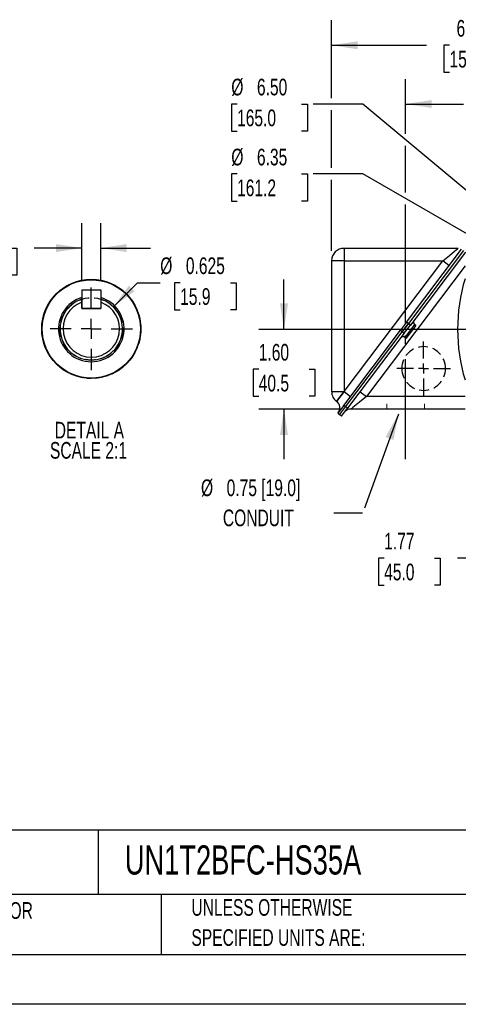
# Model space of a CAD drawing. Header units: inches. Extents: x 0 to 44, y 0 to 34.
# Tile 6 of 18: x 23 to 31.7, y 0 to 19.7. Entities that reach past the tile are written whole.
import ezdxf

# ---------------------------------------------------------------- set-up
doc = ezdxf.new("R2010")
doc.units = ezdxf.units.IN
doc.header["$LTSCALE"] = 4
doc.header["$MEASUREMENT"] = 0
doc.linetypes.add('CENTERX2', pattern=[0.8, 0.5, -0.1, 0.1, -0.1])
doc.linetypes.add('HIDDEN', pattern=[0.075, 0.05, -0.025])
for name, color, linetype in [('CENTER', 40, 'CENTERX2'), ('HIDDEN', 102, 'HIDDEN'), ('SLD-DEFPOINTS', 7, 'Continuous')]:
    doc.layers.add(name, color=color, linetype=linetype)
doc.layers.add('DIMENSIONS', color=140, linetype='Continuous', lineweight=25)
doc.layers.add('TEXT', color=140, linetype='Continuous', lineweight=25)
doc.styles.add('SLDTEXTSTYLE0', font='TXT', dxfattribs={"width": 0.7})
doc.dimstyles.new('SLDDIMSTYLE1', dxfattribs={"dimtxt": 0.339844, "dimasz": 0.52, "dimexe": 0, "dimexo": 0.0625, "dimgap": 0.084961, "dimtad": 0, "dimtih": 1, "dimtoh": 1, "dimrnd": 1e-09, "dimzin": 12, "dimdsep": 46, "dimtxsty": 'SLDTEXTSTYLE0', "dimsah": 1, "dimcen": 0.09, "dimadec": 0, "dimazin": 3, "dimtfac": 1, "dimtofl": 0, "dimtmove": 0, "dimatfit": 3, "dimfxl": 0, "dimfrac": 2, "dimtolj": 1, "dimtzin": 12, "dimarcsym": 0})
doc.dimstyles.new('SLDDIMSTYLE10', dxfattribs={"dimtxt": 0.18, "dimasz": 0.52, "dimexe": 0, "dimexo": 0.0625, "dimgap": 0, "dimtad": 0, "dimtih": 1, "dimtoh": 1, "dimdec": 0, "dimrnd": 1e-09, "dimzin": 0, "dimdsep": 46, "dimtxsty": 'Standard', "dimsah": 1, "dimcen": 0.09, "dimadec": 0, "dimazin": 0, "dimtfac": 0.52, "dimtdec": 0, "dimtofl": 0, "dimtmove": 0, "dimatfit": 3, "dimfxl": 0, "dimfrac": 2, "dimtolj": 1, "dimtzin": 0, "dimarcsym": 0})
doc.dimstyles.new('SLDDIMSTYLE11', dxfattribs={"dimtxt": 0.339844, "dimasz": 0.52, "dimexe": 0, "dimexo": 0.0625, "dimgap": 0.084961, "dimtad": 0, "dimtih": 1, "dimtoh": 1, "dimdec": 3, "dimlfac": 0.5, "dimrnd": 1e-09, "dimdsep": 46, "dimtxsty": 'SLDTEXTSTYLE0', "dimsah": 1, "dimcen": 0, "dimadec": 0, "dimazin": 2, "dimtfac": 1, "dimtdec": 3, "dimtofl": 0, "dimtmove": 0, "dimatfit": 3, "dimfxl": 0, "dimfrac": 2, "dimtolj": 1, "dimtzin": 12, "dimarcsym": 0})
doc.dimstyles.new('SLDDIMSTYLE12', dxfattribs={"dimtxt": 0.339844, "dimasz": 0.52, "dimexe": 0, "dimexo": 0.0625, "dimgap": 0.084961, "dimtad": 0, "dimtih": 1, "dimtoh": 1, "dimlfac": 0.5, "dimrnd": 1e-09, "dimdsep": 46, "dimtxsty": 'SLDTEXTSTYLE0', "dimsah": 1, "dimcen": 0.09, "dimadec": 0, "dimazin": 2, "dimtfac": 1, "dimtmove": 0, "dimatfit": 0, "dimfxl": 0, "dimfrac": 2, "dimtolj": 1, "dimtzin": 12, "dimarcsym": 0})
doc.dimstyles.new('SLDDIMSTYLE4', dxfattribs={"dimtxt": 0.339844, "dimasz": 0.52, "dimexe": 0, "dimexo": 0.0625, "dimgap": 0.084961, "dimtad": 0, "dimtih": 1, "dimtoh": 1, "dimrnd": 1e-09, "dimzin": 4, "dimdsep": 46, "dimtxsty": 'SLDTEXTSTYLE0', "dimsah": 1, "dimcen": 0.09, "dimadec": 0, "dimazin": 1, "dimtfac": 1, "dimtmove": 0, "dimatfit": 0, "dimfxl": 0, "dimfrac": 2, "dimtolj": 1, "dimtzin": 12, "dimarcsym": 0})
doc.dimstyles.new('SLDDIMSTYLE5', dxfattribs={"dimtxt": 0.339844, "dimasz": 0.52, "dimexe": 0, "dimexo": 0.0625, "dimgap": 0.084961, "dimtad": 0, "dimtih": 1, "dimtoh": 1, "dimrnd": 1e-09, "dimzin": 12, "dimdsep": 46, "dimtxsty": 'SLDTEXTSTYLE0', "dimsah": 1, "dimcen": 0, "dimadec": 0, "dimazin": 3, "dimtfac": 1, "dimtofl": 0, "dimtmove": 0, "dimatfit": 3, "dimfxl": 0, "dimfrac": 2, "dimtolj": 1, "dimtzin": 12, "dimarcsym": 0})
doc.dimstyles.new('SLDDIMSTYLE6', dxfattribs={"dimtxt": 0.339844, "dimasz": 0.52, "dimexe": 0, "dimexo": 0.0625, "dimgap": 0.084961, "dimtad": 0, "dimtih": 1, "dimtoh": 1, "dimrnd": 1e-09, "dimzin": 4, "dimdsep": 46, "dimtxsty": 'SLDTEXTSTYLE0', "dimsah": 1, "dimcen": 0, "dimadec": 0, "dimazin": 1, "dimtfac": 1, "dimtofl": 0, "dimtmove": 0, "dimatfit": 3, "dimfxl": 0, "dimfrac": 2, "dimtolj": 1, "dimtzin": 12, "dimarcsym": 0})

# ---------------------------------------------------------------- blocks, each defined once
blk = doc.blocks.new('SW_NOTE_0_2')
at = {"layer": 'TEXT', "color": 0, "linetype": 'CENTERX2', "lineweight": 18, "char_height": 0.33333, "attachment_point": 1, "style": 'SLDTEXTSTYLE0'}
for s, insert in [('UNLESS OTHERWISE', (0, 0.43)), ('SPECIFIED UNITS ARE:', (0, -0.172))]:
    blk.add_mtext(s, dxfattribs=dict(at, insert=insert))
blk = doc.blocks.new('SW_NOTE_0_6')
at = {"layer": 'TEXT', "color": 0, "linetype": 'CENTERX2', "lineweight": 18, "char_height": 0.33333, "attachment_point": 1, "style": 'SLDTEXTSTYLE0'}
for s, insert in [('INCH UNITS USED FOR', (0, 0.43)), ('PART DESIGN', (0, -0.172))]:
    blk.add_mtext(s, dxfattribs=dict(at, insert=insert))
blk = doc.blocks.new('_D_1')
at = {"layer": 'DIMENSIONS'}
for p, q in [((33.736, 10.058), (33.736, 8.425)), ((31.964, 9.83), (31.964, 8.425)), ((30.254, 8.925), (30.14, 8.925)), ((30.14, 8.925), (30.14, 8.385)), ((31.264, 8.925), (31.378, 8.925)), ((31.378, 8.925), (31.378, 8.385)), ((31.964, 8.925), (31.724, 8.925)), ((33.736, 8.925), (31.964, 8.925)), ((30.14, 8.385), (30.254, 8.385)), ((31.378, 8.385), (31.264, 8.385))]:
    blk.add_line(p, q, dxfattribs=at)
for points in [[(31.964, 8.925), (32.484, 8.845), (32.484, 9.005)], [(33.736, 8.925), (33.216, 9.005), (33.216, 8.845)]]:
    blk.add_solid(points, dxfattribs=at)
at = {"layer": 'DIMENSIONS', "char_height": 0.3333, "attachment_point": 1, "style": 'SLDTEXTSTYLE0'}
for s, insert in [('1.77', (30.254, 9.431)), ('45.0', (30.254, 8.814))]:
    blk.add_mtext(s, dxfattribs=dict(at, insert=insert))
blk = doc.blocks.new('_D_4')
at = {"layer": 'DIMENSIONS'}
for p, q in [((28.248, 13.5), (28.248, 14.5)), ((32.68, 13.5), (27.748, 13.5)), ((27.743, 12.703), (27.629, 12.703)), ((27.629, 12.703), (27.629, 12.163)), ((28.753, 12.703), (28.867, 12.703)), ((28.867, 12.703), (28.867, 12.163)), ((27.629, 12.163), (27.743, 12.163)), ((28.867, 12.163), (28.753, 12.163)), ((29.387, 11.905), (27.748, 11.905)), ((28.248, 11.905), (28.248, 10.905))]:
    blk.add_line(p, q, dxfattribs=at)
for points in [[(28.248, 13.5), (28.328, 14.02), (28.168, 14.02)], [(28.248, 11.905), (28.168, 11.385), (28.328, 11.385)]]:
    blk.add_solid(points, dxfattribs=at)
at = {"layer": 'DIMENSIONS', "char_height": 0.3333, "attachment_point": 1, "style": 'SLDTEXTSTYLE0'}
for s, insert in [('1.60', (27.743, 13.209)), ('40.5', (27.743, 12.592))]:
    blk.add_mtext(s, dxfattribs=dict(at, insert=insert))
blk = doc.blocks.new('_D_5')
at = {"layer": 'DIMENSIONS'}
for p, q in [((27.309, 16.609), (27.195, 16.609)), ((27.195, 16.609), (27.195, 16.068)), ((28.602, 16.609), (28.716, 16.609)), ((28.716, 16.609), (28.716, 16.068)), ((29.83, 16.609), (28.83, 16.609)), ((32.466, 15.087), (29.83, 16.609)), ((27.195, 16.068), (27.309, 16.068)), ((28.716, 16.068), (28.602, 16.068))]:
    blk.add_line(p, q, dxfattribs=at)
blk.add_solid([(32.466, 15.087), (32.056, 15.416), (31.976, 15.277)], dxfattribs=at)
at = {"layer": 'DIMENSIONS', "char_height": 0.3333, "attachment_point": 1, "style": 'SLDTEXTSTYLE0'}
for s, insert in [('%%c', (27.194, 17.114)), ('6.35', (27.707, 17.114)), ('161.2', (27.309, 16.498))]:
    blk.add_mtext(s, dxfattribs=dict(at, insert=insert))
blk = doc.blocks.new('_D_6')
at = {"layer": 'DIMENSIONS'}
for p, q in [((27.309, 18.008), (27.195, 18.008)), ((27.195, 18.008), (27.195, 17.468)), ((28.602, 18.008), (28.716, 18.008)), ((28.716, 18.008), (28.716, 17.468)), ((29.83, 18.008), (28.83, 18.008)), ((32.723, 15.586), (29.83, 18.008)), ((27.195, 17.468), (27.309, 17.468)), ((28.716, 17.468), (28.602, 17.468))]:
    blk.add_line(p, q, dxfattribs=at)
blk.add_solid([(32.723, 15.586), (32.375, 15.981), (32.273, 15.858)], dxfattribs=at)
at = {"layer": 'DIMENSIONS', "char_height": 0.3333, "attachment_point": 1, "style": 'SLDTEXTSTYLE0'}
for s, insert in [('%%c', (27.194, 18.514)), ('6.50', (27.707, 18.514)), ('165.0', (27.309, 17.897))]:
    blk.add_mtext(s, dxfattribs=dict(at, insert=insert))
blk = doc.blocks.new('_D_7')
at = {"layer": 'DIMENSIONS'}
for p, q in [((30.684, 17.413), (30.684, 18.508)), ((35.214, 16.869), (35.214, 18.508)), ((30.684, 18.008), (31.842, 18.008)), ((32.302, 18.008), (32.188, 18.008)), ((32.188, 18.008), (32.188, 17.468)), ((33.595, 18.008), (33.709, 18.008)), ((33.709, 18.008), (33.709, 17.468)), ((35.214, 18.008), (34.055, 18.008)), ((32.188, 17.468), (32.302, 17.468)), ((33.709, 17.468), (33.595, 17.468)), ((30.684, 16.236), (30.684, 17.173)), ((35.214, 16.034), (35.214, 16.629)), ((30.684, 13.62), (30.684, 15.996)), ((30.684, 13.209), (30.684, 13.38))]:
    blk.add_line(p, q, dxfattribs=at)
for points in [[(30.684, 18.008), (31.204, 17.928), (31.204, 18.088)], [(35.214, 18.008), (34.694, 18.088), (34.694, 17.928)]]:
    blk.add_solid(points, dxfattribs=at)
at = {"layer": 'DIMENSIONS', "char_height": 0.3333, "attachment_point": 1, "style": 'SLDTEXTSTYLE0'}
for s, insert in [('4.53', (32.444, 18.514)), ('115.1', (32.302, 17.897))]:
    blk.add_mtext(s, dxfattribs=dict(at, insert=insert))
blk = doc.blocks.new('_D_9')
at = {"layer": 'DIMENSIONS'}
for p, q in [((29.203, 18.128), (29.203, 19.683)), ((35.214, 16.869), (35.214, 19.683)), ((29.203, 19.183), (31.101, 19.183)), ((31.562, 19.183), (31.448, 19.183)), ((31.448, 19.183), (31.448, 18.643)), ((32.854, 19.183), (32.969, 19.183)), ((32.969, 19.183), (32.969, 18.643)), ((35.214, 19.183), (33.315, 19.183)), ((31.448, 18.643), (31.562, 18.643)), ((32.969, 18.643), (32.854, 18.643)), ((29.203, 16.729), (29.203, 17.888)), ((35.214, 16.034), (35.214, 16.629)), ((29.203, 15.071), (29.203, 16.489))]:
    blk.add_line(p, q, dxfattribs=at)
for points in [[(29.203, 19.183), (29.723, 19.103), (29.723, 19.263)], [(35.214, 19.183), (34.694, 19.263), (34.694, 19.103)]]:
    blk.add_solid(points, dxfattribs=at)
at = {"layer": 'DIMENSIONS', "char_height": 0.3333, "attachment_point": 1, "style": 'SLDTEXTSTYLE0'}
for s, insert in [('6.01', (31.703, 19.689)), ('152.7', (31.562, 19.072))]:
    blk.add_mtext(s, dxfattribs=dict(at, insert=insert))
blk = doc.blocks.new('SW_NOTE_0_7')
at = {"layer": 'TEXT', "color": 0, "linetype": 'CENTERX2', "lineweight": 18, "attachment_point": 1, "style": 'SLDTEXTSTYLE0'}
for s, insert, char_height in [('%%c', (-2.662, 0.676), 0.3333), ('0.75 [19.0]', (-2.149, 0.676), 0.33333), ('CONDUIT', (-2.224, 0.074), 0.3333)]:
    blk.add_mtext(s, dxfattribs=dict(at, insert=insert, char_height=char_height))
blk = doc.blocks.new('SW_CENTERMARKSYMBOL_5')
at = {"layer": 'CENTER', "color": 0}
for p, q in [((0, 0.2), (0, 0.5375)), ((-0.2, 0), (-0.5375, 0)), ((0, 0), (-0.1, 0)), ((0, 0), (0, 0.1)), ((0, 0), (0, -0.1)), ((0, 0), (0.1, 0)), ((0.2, 0), (0.5375, 0)), ((0, -0.2), (0, -0.5375))]:
    blk.add_line(p, q, dxfattribs=at)
blk = doc.blocks.new('_D_16')
at = {"layer": 'DIMENSIONS'}
for p, q in [((24.833, 13.952), (25.316, 14.434)), ((25.316, 14.434), (25.771, 14.434)), ((26.169, 14.434), (26.055, 14.434)), ((26.055, 14.434), (26.055, 13.894)), ((27.179, 14.434), (27.293, 14.434)), ((27.293, 14.434), (27.293, 13.894)), ((26.055, 13.894), (26.169, 13.894)), ((27.293, 13.894), (27.179, 13.894))]:
    blk.add_line(p, q, dxfattribs=at)
blk.add_solid([(24.833, 13.952), (25.257, 14.263), (25.144, 14.376)], dxfattribs=at)
at = {"layer": 'DIMENSIONS', "char_height": 0.3333, "attachment_point": 1, "style": 'SLDTEXTSTYLE0'}
for s, insert in [('%%c', (25.771, 14.94)), ('0.625', (26.284, 14.94)), ('15.9', (26.169, 14.324))]:
    blk.add_mtext(s, dxfattribs=dict(at, insert=insert))
blk = doc.blocks.new('_D_17')
at = {"layer": 'DIMENSIONS'}
for p, q in [((24.204, 14.494), (24.204, 15.627)), ((24.579, 14.494), (24.579, 15.627)), ((22.059, 15.127), (21.945, 15.127)), ((21.945, 15.127), (21.945, 14.587)), ((22.786, 15.127), (22.9, 15.127)), ((22.9, 15.127), (22.9, 14.587)), ((24.204, 15.127), (23.246, 15.127)), ((24.579, 15.127), (25.579, 15.127)), ((21.945, 14.587), (22.059, 14.587)), ((22.9, 14.587), (22.786, 14.587))]:
    blk.add_line(p, q, dxfattribs=at)
for points in [[(24.204, 15.127), (23.684, 15.207), (23.684, 15.047)], [(24.579, 15.127), (25.099, 15.047), (25.099, 15.207)]]:
    blk.add_solid(points, dxfattribs=at)
at = {"layer": 'DIMENSIONS', "char_height": 0.3333, "attachment_point": 1, "style": 'SLDTEXTSTYLE0'}
for s, insert in [('0.19', (21.918, 15.633)), ('4.8', (22.059, 15.017))]:
    blk.add_mtext(s, dxfattribs=dict(at, insert=insert))
blk = doc.blocks.new('SW_CENTERMARKSYMBOL_6')
at = {"layer": 'CENTER', "color": 0}
for p, q in [((0, 0.4), (0, 0.825)), ((0, 0), (0, 0.2)), ((-0.4, 0), (-0.825, 0)), ((0, 0), (-0.2, 0)), ((0, 0), (0, -0.2)), ((0, 0), (0.2, 0)), ((0.4, 0), (0.825, 0)), ((0, -0.4), (0, -0.825))]:
    blk.add_line(p, q, dxfattribs=at)

msp = doc.modelspace()

# ---------------------------------------------------------------- linework, layer by layer
for p, q in [((29.452544, 15.121293), (29.452544, 14.871293)), ((31.738967, 15.121293), (29.452544, 15.121293)), ((30.702203, 13.644235), (31.804726, 15.102943)), ((31.844036, 15.075678), (30.740277, 13.615336)), ((31.882169, 15.046856), (30.77841, 13.586514)), ((29.452544, 14.871293), (29.202544, 14.871293)), ((29.202544, 14.871293), (29.202544, 12.257779)), ((29.452544, 14.871293), (31.42908, 14.871293)), ((29.452544, 14.871293), (29.452544, 12.257779)), ((29.453298, 12.25721), (31.42908, 14.871293)), ((31.552164, 14.778264), (31.42908, 14.871293)), ((31.872997, 14.769366), (29.897214, 12.155282)), ((23.983385, 14.414329), (24.059206, 14.444796)), ((24.142139, 14.470195), (24.222018, 14.48741)), ((24.308056, 14.498427), (24.389691, 14.501895)), ((24.476353, 14.498214), (24.557402, 14.487835)), ((24.642195, 14.469561), (24.720323, 14.445635)), ((24.800809, 14.413292), (24.873771, 14.376506)), ((23.705281, 14.226877), (23.766614, 14.280857)), ((23.836356, 14.332438), (23.905933, 14.375279)), ((24.20399, 14.293599), (24.20399, 13.918639)), ((24.20399, 14.293599), (24.57895, 14.293599)), ((24.57895, 14.293599), (24.57895, 13.918639)), ((24.94763, 14.331029), (25.013328, 14.282439)), ((25.078439, 14.225134), (25.134979, 14.166141)), ((23.505504, 13.957476), (23.545357, 14.028818)), ((23.593927, 14.100678), (23.645258, 14.164251)), ((24.20295, 14.042444), (24.20295, 14.105693)), ((24.20295, 13.918639), (24.20295, 14.042444)), ((24.57895, 14.042444), (24.57895, 13.918639)), ((25.189469, 14.098657), (25.235228, 14.030954)), ((23.442555, 13.801393), (23.469779, 13.878445)), ((24.57895, 13.918639), (24.20295, 13.918639)), ((24.20399, 13.918639), (24.57895, 13.918639)), ((25.277525, 13.955238), (25.311187, 13.880769)), ((25.34008, 13.798996), (25.360671, 13.719917)), ((23.406891, 13.63692), (23.420701, 13.71746)), ((25.37533, 13.634423), (25.382259, 13.553011)), ((30.702203, 13.644235), (30.579463, 13.481843)), ((30.740277, 13.615336), (30.61754, 13.452947)), ((30.617596, 13.453021), (30.740336, 13.615413)), ((30.862082, 13.597709), (30.666359, 13.338755)), ((30.740336, 13.615413), (30.702203, 13.644235)), ((30.77841, 13.586514), (30.740277, 13.615336)), ((30.886015, 13.57962), (30.862082, 13.597709)), ((23.399535, 13.468784), (23.399535, 13.550494)), ((25.382259, 13.466267), (25.37533, 13.384855)), ((29.444841, 11.980666), (30.579463, 13.481843)), ((29.482974, 11.951844), (30.617596, 13.453021)), ((30.655673, 13.424125), (29.522285, 11.924581)), ((30.579463, 13.481843), (30.617596, 13.453021)), ((30.61754, 13.452947), (30.655673, 13.424125)), ((30.655673, 13.424125), (30.77841, 13.586514)), ((30.886015, 13.57962), (30.690292, 13.320666)), ((23.420701, 13.301818), (23.406891, 13.382358)), ((23.469779, 13.140833), (23.442555, 13.217885)), ((25.360671, 13.299361), (25.34008, 13.220282)), ((30.666359, 13.338755), (30.690292, 13.320666)), ((23.545357, 12.99046), (23.505503, 13.061802)), ((25.311188, 13.138509), (25.277525, 13.064039)), ((23.645259, 12.855026), (23.593926, 12.9186)), ((24.39095, 12.852639), (24.385914, 12.852658)), ((25.134979, 12.853136), (25.078441, 12.794145)), ((25.235228, 12.988324), (25.189468, 12.92062)), ((23.766614, 12.73842), (23.70528, 12.792401)), ((23.905938, 12.643997), (23.836354, 12.686841)), ((24.059204, 12.574482), (23.983381, 12.60495)), ((24.873769, 12.642771), (24.800806, 12.605984)), ((25.013324, 12.736836), (24.947634, 12.688251)), ((24.222023, 12.531867), (24.142142, 12.549083)), ((24.389699, 12.517382), (24.308047, 12.520851)), ((24.55741, 12.531444), (24.476345, 12.521063)), ((24.72033, 12.573646), (24.642188, 12.549715)), ((29.202544, 12.257779), (29.452544, 12.257779)), ((29.452544, 12.257779), (29.301802, 12.058338)), ((29.302556, 12.057768), (29.453298, 12.25721)), ((29.453298, 12.25721), (29.452544, 12.257779)), ((29.453298, 12.25721), (29.58094, 12.160735)), ((29.774131, 12.248312), (29.897214, 12.155282)), ((29.301802, 12.058338), (29.302556, 12.057768)), ((31.87375, 12.155282), (29.897214, 12.155282)), ((29.444841, 11.980666), (29.324411, 11.821331)), ((29.324411, 11.821331), (29.362544, 11.792509)), ((29.362544, 11.792509), (29.482974, 11.951844)), ((29.401883, 11.765282), (29.522285, 11.924581)), ((29.482974, 11.951844), (29.444841, 11.980666)), ((29.522285, 11.924581), (29.484152, 11.953403)), ((31.87375, 11.905282), (29.587327, 11.905282)), ((29.401883, 11.765282), (29.36375, 11.794104))]:
    msp.add_line(p, q)
at = {"color": 102, "linetype": 'HIDDEN', "lineweight": 18}
for p, q in [((30.308539, 12.009282), (30.308539, 11.905282)), ((31.058539, 11.905282), (31.058539, 12.009282))]:
    msp.add_line(p, q, dxfattribs=at)
at = {"color": 7, "linetype": 'Continuous'}
msp.add_line((44.000389, 0.000421), (0.000389, 0.000421), dxfattribs=at)
at = {"flags": 128}
for points in [[(31.42908, 14.871293), (31.56403, 14.980164), (31.664736, 15.061408), (31.698303, 15.088505), (31.721674, 15.107343), (31.734645, 15.117815), (31.738967, 15.121293)], [(29.897214, 12.155282), (29.762265, 12.046412), (29.661559, 11.965168), (29.627991, 11.938071), (29.60462, 11.919233), (29.59165, 11.908761), (29.587327, 11.905282)]]:
    msp.add_lwpolyline(points, dxfattribs=at)
for centre, radius in [((24.39095, 13.509639), 0.9849), ((24.390951, 13.509639), 0.983)]:
    msp.add_circle(centre, radius)
for centre, radius, start, end in [((29.452544, 14.871293), 0.25, 90, 180), ((35.213472, 13.500282), 3.489733, 163.139416, 196.8605014), ((24.39095, 13.509639), 0.657, 106.5329793, 269.5607445), ((24.39095, 13.509639), 0.625, 107.5056728, 72.4943272), ((24.39095, 13.509639), 0.565, 109.4353915, 70.5646085), ((24.39095, 13.509639), 0.657, 269.99997, 73.3724389), ((30.89826, 13.645575), 0.06, 142.9172049, 232.9172049), ((30.630181, 13.290889), 0.06, 52.9172049, 142.9172049), ((29.452544, 12.257779), 0.25, 180, 232.9172049), ((29.206081, 11.930126), 0.16, 322.9172179, 52.9172049), ((29.582905, 11.759052), 0.146297, 88.2677771, 134.4998922)]:
    msp.add_arc(centre, radius, start, end)
at = {"layer": 'CENTER'}
msp.add_line((30.683539, 10.905282), (30.683539, 13.009282), dxfattribs=at)
at = {"layer": 'HIDDEN'}
msp.add_circle((24.39095, 13.509639), 0.625, dxfattribs=at)
for start, end in [(0, 180), (180, 0)]:
    msp.add_arc((31.04475, 12.718282), 0.4375, start, end, dxfattribs=at)
at = {"layer": 'SLD-DEFPOINTS'}
msp.add_circle((24.39095, 13.509671), 0.992257, dxfattribs=at)
at = {"layer": 'TEXT'}
for p, q in [((43, 3.484426), (1, 3.484426)), ((24.52896, 3.484426), (24.52896, 2.2)), ((43, 2.2), (1, 2.2)), ((25.792154, 2.2), (25.792154, 1)), ((1, 1), (43, 1))]:
    msp.add_line(p, q, dxfattribs=at)

# ---------------------------------------------------------------- block references
at = {"layer": 'CENTER'}
for name, p in [('SW_CENTERMARKSYMBOL_6', (24.39095, 13.509639)), ('SW_CENTERMARKSYMBOL_5', (31.04475, 12.718282))]:
    msp.add_blockref(name, p, dxfattribs=at)
at = {"layer": 'TEXT', "linetype": 'CENTERX2', "lineweight": 18}
for name, p in [('SW_NOTE_0_7', (29.249126, 9.82264)), ('SW_NOTE_0_6', (19.73696, 1.613619)), ('SW_NOTE_0_2', (26.394947, 1.674877))]:
    msp.add_blockref(name, p, dxfattribs=at)

# ---------------------------------------------------------------- texts
at = {"layer": 'TEXT', "linetype": 'CENTERX2', "lineweight": 18, "style": 'SLDTEXTSTYLE0'}
for s, insert, char_height, attachment_point in [('DETAIL A', (24.352599, 11.651057), 0.3333333, 2), ('SCALE 2:1', (24.334599, 11.247544), 0.3333333, 2), ('UN1T2BFC-HS35A', (25.061591, 3.179581), 0.58333333, 1)]:
    msp.add_mtext(s, dxfattribs=dict(at, insert=insert, char_height=char_height, attachment_point=attachment_point))

# ---------------------------------------------------------------- dimensions: what is measured, and where the dimension line sits
at = {"layer": 'DIMENSIONS'}
for base, p1, p2, dimstyle, picture, middle in [((29.202544, 19.182866), (35.21375, 15.834282), (29.202544, 14.871293), 'SLDDIMSTYLE1', '_D_9', (32.208147, 19.182866)), ((30.683539, 18.007801), (35.21375, 15.834282), (30.683539, 13.009282), 'SLDDIMSTYLE1', '_D_7', (32.948644, 18.007801)), ((24.57895, 15.127292), (24.20399, 14.2936), (24.57895, 14.2936), 'SLDDIMSTYLE12', '_D_17', (22.422452, 15.127292)), ((31.96375, 8.924799), (33.736349, 10.067682), (31.96375, 10.030282), 'SLDDIMSTYLE1', '_D_1', (30.758889, 8.924799))]:
    dim = msp.add_linear_dim(base=base, p1=p1, p2=p2, dimstyle=dimstyle, dxfattribs=at)
    dim.commit()
    dim.dimension.update_dxf_attribs({"geometry": picture, "text_midpoint": middle, "dimtype": 160})
for p1, p2, dimstyle, picture, middle in [((37.704734, 11.414738), (32.722767, 15.585827), 'SLDDIMSTYLE6', '_D_6', (27.955413, 18.007801)), ((37.961561, 11.913833), (32.465939, 15.086732), 'SLDDIMSTYLE5', '_D_5', (27.955413, 16.608621)), ((23.949009, 13.067697), (24.832892, 13.951581), 'SLDDIMSTYLE11', '_D_16', (26.674224, 14.434385))]:
    dim = msp.add_diameter_dim_2p(p1=p1, p2=p2, dimstyle=dimstyle, dxfattribs=at)
    dim.commit()
    dim.dimension.update_dxf_attribs({"geometry": picture, "text_midpoint": middle, "dimtype": 163})
dim = msp.add_linear_dim(base=(28.2482926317, 13.5002823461), p1=(29.5873271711, 11.9052823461), p2=(32.8797501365, 13.5002823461), angle=90, dimstyle='SLDDIMSTYLE4', dxfattribs=at)
dim.commit()
dim.dimension.update_dxf_attribs({"geometry": '_D_4', "text_midpoint": (28.2482926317, 12.7027823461), "dimtype": 160})

# ---------------------------------------------------------------- leaders
at = {"layer": 'TEXT', "linetype": 'CENTERX2', "lineweight": 18}
msp.add_leader([(30.53889, 11.807019), (29.819507, 9.82264), (29.249126, 9.82264)], dimstyle='SLDDIMSTYLE10', dxfattribs=at)

doc.saveas('drawing.dxf')
